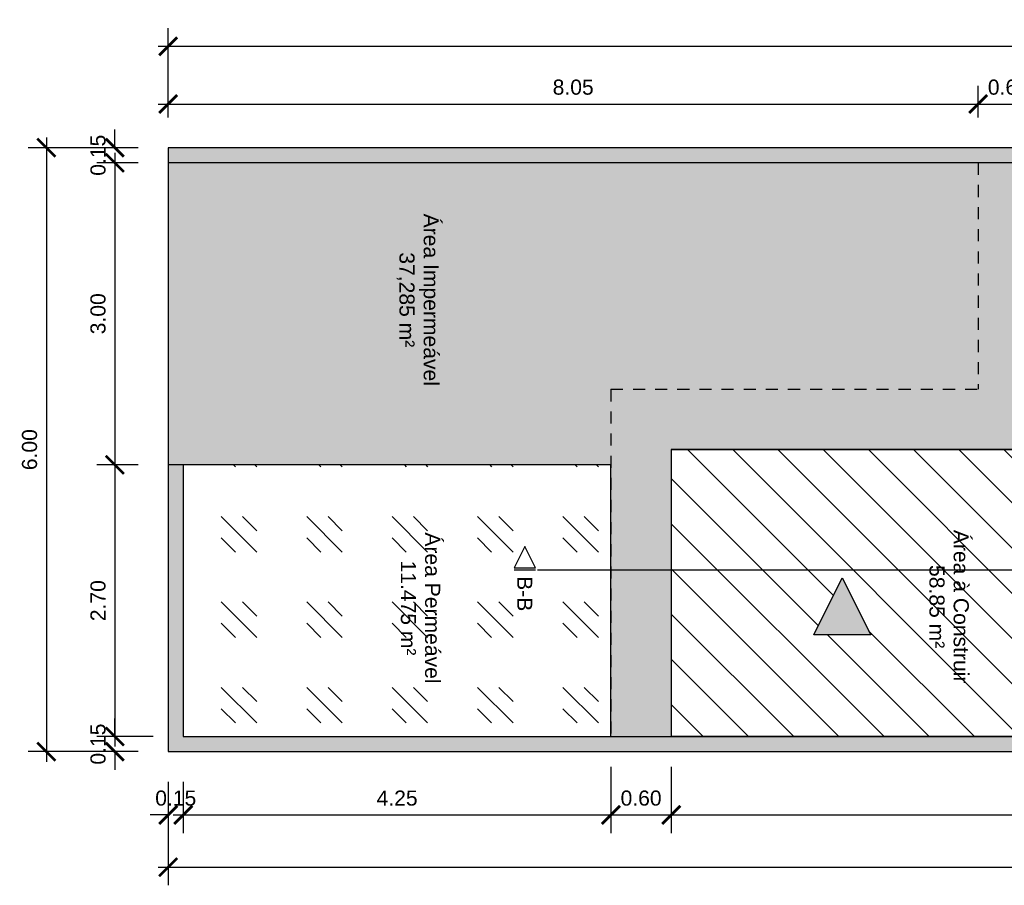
# Model space of a CAD drawing. Header units: metres. Extents: x 3.8 to 54.3, y 0.8 to 38.4.
# Tile 2 of 8: x 3.8 to 13.6, y 18 to 26.6. Entities that reach past the tile are written whole.
import ezdxf
from ezdxf.enums import TextEntityAlignment as Align

# ---------------------------------------------------------------- set-up
doc = ezdxf.new("R2010")
doc.units = ezdxf.units.M
doc.header["$LTSCALE"] = 0.01
doc.linetypes.add('ACAD_ISO02W100', pattern=[15, 12, -3])
for name, color, linetype in [('Calçada Externa', 253, 'Continuous'), ('Corte', 240, 'Continuous'), ('Cotas', 2, 'Continuous'), ('Paredes', 7, 'Continuous'), ('Projeção da Cobertura', 42, 'ACAD_ISO02W100'), ('Tabelas', 250, 'Continuous'), ('Textos', 1, 'Continuous'), ('Área Impermeável', 9, 'Continuous'), ('Área Permeável', 82, 'Continuous'), ('Área à Construir', 1, 'Continuous')]:
    doc.layers.add(name, color=color, linetype=linetype)
doc.styles.get("Standard").update_dxf_attribs({"font": 'arial.ttf'})
doc.dimstyles.new('Cotas Externas', dxfattribs={"dimtxt": 0.15, "dimasz": 0.18, "dimexe": 0.18, "dimexo": 0.3, "dimgap": 0.09, "dimtad": 1, "dimzin": 0, "dimdsep": 46, "dimtxsty": 'Standard', "dimblk": 'ARCHTICK', "dimcen": 0.09, "dimdle": 0.1, "dimclrd": 256, "dimclre": 256, "dimclrt": 256, "dimadec": 0, "dimazin": 0, "dimtfac": 1, "dimtofl": 0, "dimtmove": 0, "dimatfit": 3, "dimfxl": 1, "dimtolj": 1, "dimtzin": 0, "dimlwd": -1, "dimlwe": -1, "dimarcsym": 0})

# ---------------------------------------------------------------- blocks, each defined once
blk = doc.blocks.new('Identificador Área e Ambiente')
for tag, p in [('ID_AMBIENTE', (-0.035, 0.0551)), ('ID_AREA', (-0.035, -0.1858))]:
    blk.add_attdef(tag, text='', height=0.15).set_placement(p, align=Align.CENTER)
blk = doc.blocks.new('_ArchTick')
at = {"color": 0, "linetype": 'ByBlock', "const_width": 0.15}
blk.add_lwpolyline([(-0.5, -0.5), (0.5, 0.5)], dxfattribs=at)
blk = doc.blocks.new('*D818')
at = {"layer": 'Cotas', "transparency": 16777216}
for p, q in [((4.7605, 25.3593), (4.7605, 25.5393)), ((4.9909, 25.3593), (4.5805, 25.3593)), ((4.9909, 25.2093), (4.5805, 25.2093)), ((4.7605, 25.2093), (4.7605, 25.0293))]:
    blk.add_line(p, q, dxfattribs=at)
at = {"layer": 'Defpoints', "color": 0, "transparency": 16777216}
for p in [(5.2909, 25.3593), (4.7605, 25.2093), (5.2909, 25.2093)]:
    blk.add_point(p, dxfattribs=at)
at = {"layer": 'Cotas', "transparency": 16777216, "xscale": 0.18, "yscale": 0.18, "zscale": 0.18}
for p, rotation in [((4.7605, 25.3593), 270), ((4.7605, 25.2093), 90)]:
    blk.add_blockref('_ArchTick', p, dxfattribs=dict(at, rotation=rotation))
at = {"layer": 'Cotas', "transparency": 16777216, "insert": (4.594, 25.2843), "char_height": 0.15, "attachment_point": 5, "rotation": 90}
blk.add_mtext('\\A1;0.15', dxfattribs=at)
blk = doc.blocks.new('*D819')
at = {"layer": 'Cotas', "transparency": 16777216}
for p, q in [((4.7605, 25.3093), (4.7605, 22.1093)), ((4.9909, 25.2093), (4.5805, 25.2093)), ((4.9909, 22.2093), (4.5805, 22.2093))]:
    blk.add_line(p, q, dxfattribs=at)
at = {"layer": 'Defpoints', "color": 0, "transparency": 16777216}
for p in [(5.2909, 25.2093), (4.7605, 22.2093), (5.2909, 22.2093)]:
    blk.add_point(p, dxfattribs=at)
at = {"layer": 'Cotas', "transparency": 16777216, "xscale": 0.18, "yscale": 0.18, "zscale": 0.18}
for p, rotation in [((4.7605, 25.2093), 90), ((4.7605, 22.2093), 270)]:
    blk.add_blockref('_ArchTick', p, dxfattribs=dict(at, rotation=rotation))
at = {"layer": 'Cotas', "transparency": 16777216, "insert": (4.5939, 23.7093), "char_height": 0.15, "attachment_point": 5, "rotation": 90}
blk.add_mtext('\\A1;3.00', dxfattribs=at)
blk = doc.blocks.new('*D820')
at = {"layer": 'Cotas', "transparency": 16777216}
for p, q in [((4.7605, 22.3093), (4.7605, 19.4093)), ((4.9909, 22.2093), (4.5805, 22.2093)), ((5.1409, 19.5093), (4.5805, 19.5093))]:
    blk.add_line(p, q, dxfattribs=at)
at = {"layer": 'Defpoints', "color": 0, "transparency": 16777216}
for p in [(5.2909, 22.2093), (4.7605, 19.5093), (5.4409, 19.5093)]:
    blk.add_point(p, dxfattribs=at)
at = {"layer": 'Cotas', "transparency": 16777216, "xscale": 0.18, "yscale": 0.18, "zscale": 0.18}
for p, rotation in [((4.7605, 22.2093), 90), ((4.7605, 19.5093), 270)]:
    blk.add_blockref('_ArchTick', p, dxfattribs=dict(at, rotation=rotation))
at = {"layer": 'Cotas', "transparency": 16777216, "insert": (4.594, 20.8593), "char_height": 0.15, "attachment_point": 5, "rotation": 90}
blk.add_mtext('\\A1;2.70', dxfattribs=at)
blk = doc.blocks.new('*D821')
at = {"layer": 'Cotas', "transparency": 16777216}
for p, q in [((4.7605, 19.5093), (4.7605, 19.6893)), ((5.1409, 19.5093), (4.5805, 19.5093)), ((4.9909, 19.3593), (4.5805, 19.3593)), ((4.7605, 19.3593), (4.7605, 19.1793))]:
    blk.add_line(p, q, dxfattribs=at)
at = {"layer": 'Defpoints', "color": 0, "transparency": 16777216}
for p in [(5.4409, 19.5093), (4.7605, 19.3593), (5.2909, 19.3593)]:
    blk.add_point(p, dxfattribs=at)
at = {"layer": 'Cotas', "transparency": 16777216, "xscale": 0.18, "yscale": 0.18, "zscale": 0.18}
for p, rotation in [((4.7605, 19.5093), 270), ((4.7605, 19.3593), 90)]:
    blk.add_blockref('_ArchTick', p, dxfattribs=dict(at, rotation=rotation))
at = {"layer": 'Cotas', "transparency": 16777216, "insert": (4.594, 19.4343), "char_height": 0.15, "attachment_point": 5, "rotation": 90}
blk.add_mtext('\\A1;0.15', dxfattribs=at)
blk = doc.blocks.new('*D822')
at = {"layer": 'Cotas', "transparency": 16777216}
for p, q in [((4.0799, 25.4593), (4.0799, 19.2593)), ((4.9909, 25.3593), (3.8999, 25.3593)), ((4.9909, 19.3593), (3.8999, 19.3593))]:
    blk.add_line(p, q, dxfattribs=at)
at = {"layer": 'Defpoints', "color": 0, "transparency": 16777216}
for p in [(5.2909, 25.3593), (4.0799, 19.3593), (5.2909, 19.3593)]:
    blk.add_point(p, dxfattribs=at)
at = {"layer": 'Cotas', "transparency": 16777216, "xscale": 0.18, "yscale": 0.18, "zscale": 0.18}
for p, rotation in [((4.0799, 25.3593), 90), ((4.0799, 19.3593), 270)]:
    blk.add_blockref('_ArchTick', p, dxfattribs=dict(at, rotation=rotation))
at = {"layer": 'Cotas', "transparency": 16777216, "insert": (3.9133, 22.3593), "char_height": 0.15, "attachment_point": 5, "rotation": 90}
blk.add_mtext('\\A1;6.00', dxfattribs=at)
blk = doc.blocks.new('*D823')
at = {"layer": 'Cotas', "transparency": 16777216}
for p, q in [((5.2909, 19.0593), (5.2909, 18.5503)), ((5.4409, 19.0593), (5.4409, 18.5503)), ((5.2909, 18.7303), (5.1109, 18.7303)), ((5.4409, 18.7303), (5.6209, 18.7303))]:
    blk.add_line(p, q, dxfattribs=at)
at = {"layer": 'Defpoints', "color": 0, "transparency": 16777216}
for p in [(5.2909, 19.3593), (5.4409, 19.3593), (5.4409, 18.7303)]:
    blk.add_point(p, dxfattribs=at)
at = {"layer": 'Cotas', "transparency": 16777216, "xscale": 0.18, "yscale": 0.18, "zscale": 0.18}
blk.add_blockref('_ArchTick', (5.2909, 18.7303), dxfattribs=at)
at = {"layer": 'Cotas', "transparency": 16777216, "xscale": 0.18, "yscale": 0.18, "zscale": 0.18, "rotation": 180}
blk.add_blockref('_ArchTick', (5.4409, 18.7303), dxfattribs=at)
at = {"layer": 'Cotas', "transparency": 16777216, "insert": (5.3659, 18.8969), "char_height": 0.15, "attachment_point": 5}
blk.add_mtext('\\A1;0.15', dxfattribs=at)
blk = doc.blocks.new('*D824')
at = {"layer": 'Cotas', "transparency": 16777216}
for p, q in [((9.6909, 19.2093), (9.6909, 18.5503)), ((5.4409, 19.0593), (5.4409, 18.5503)), ((5.3409, 18.7303), (9.7909, 18.7303))]:
    blk.add_line(p, q, dxfattribs=at)
at = {"layer": 'Defpoints', "color": 0, "transparency": 16777216}
for p in [(9.6909, 19.5093), (5.4409, 19.3593), (9.6909, 18.7303)]:
    blk.add_point(p, dxfattribs=at)
at = {"layer": 'Cotas', "transparency": 16777216, "xscale": 0.18, "yscale": 0.18, "zscale": 0.18, "rotation": 180}
blk.add_blockref('_ArchTick', (5.4409, 18.7303), dxfattribs=at)
at = {"layer": 'Cotas', "transparency": 16777216, "xscale": 0.18, "yscale": 0.18, "zscale": 0.18}
blk.add_blockref('_ArchTick', (9.6909, 18.7303), dxfattribs=at)
at = {"layer": 'Cotas', "transparency": 16777216, "insert": (7.5659, 18.8969), "char_height": 0.15, "attachment_point": 5}
blk.add_mtext('\\A1;4.25', dxfattribs=at)
blk = doc.blocks.new('*D825')
at = {"layer": 'Cotas', "transparency": 16777216}
for p, q in [((9.6909, 19.2093), (9.6909, 18.5503)), ((10.2909, 19.2093), (10.2909, 18.5503)), ((9.5909, 18.7303), (10.3909, 18.7303))]:
    blk.add_line(p, q, dxfattribs=at)
at = {"layer": 'Defpoints', "color": 0, "transparency": 16777216}
for p in [(9.6909, 19.5093), (10.2909, 19.5093), (10.2909, 18.7303)]:
    blk.add_point(p, dxfattribs=at)
at = {"layer": 'Cotas', "transparency": 16777216, "xscale": 0.18, "yscale": 0.18, "zscale": 0.18, "rotation": 180}
blk.add_blockref('_ArchTick', (9.6909, 18.7303), dxfattribs=at)
at = {"layer": 'Cotas', "transparency": 16777216, "xscale": 0.18, "yscale": 0.18, "zscale": 0.18}
blk.add_blockref('_ArchTick', (10.2909, 18.7303), dxfattribs=at)
at = {"layer": 'Cotas', "transparency": 16777216, "insert": (9.9909, 18.8969), "char_height": 0.15, "attachment_point": 5}
blk.add_mtext('\\A1;0.60', dxfattribs=at)
blk = doc.blocks.new('*D826')
at = {"layer": 'Cotas', "transparency": 16777216}
for p, q in [((10.2909, 19.2093), (10.2909, 18.5503)), ((25.2909, 19.2093), (25.2909, 18.5503)), ((10.1909, 18.7303), (25.3909, 18.7303))]:
    blk.add_line(p, q, dxfattribs=at)
at = {"layer": 'Defpoints', "color": 0, "transparency": 16777216}
for p in [(10.2909, 19.5093), (25.2909, 19.5093), (25.2909, 18.7303)]:
    blk.add_point(p, dxfattribs=at)
at = {"layer": 'Cotas', "transparency": 16777216, "xscale": 0.18, "yscale": 0.18, "zscale": 0.18, "rotation": 180}
blk.add_blockref('_ArchTick', (10.2909, 18.7303), dxfattribs=at)
at = {"layer": 'Cotas', "transparency": 16777216, "xscale": 0.18, "yscale": 0.18, "zscale": 0.18}
blk.add_blockref('_ArchTick', (25.2909, 18.7303), dxfattribs=at)
at = {"layer": 'Cotas', "transparency": 16777216, "insert": (17.7909, 18.8969), "char_height": 0.15, "attachment_point": 5}
blk.add_mtext('\\A1;15.00', dxfattribs=at)
blk = doc.blocks.new('*D830')
at = {"layer": 'Cotas', "transparency": 16777216}
for p, q in [((5.2909, 19.0593), (5.2909, 18.0314)), ((35.2909, 19.0593), (35.2909, 18.0314)), ((5.1909, 18.2114), (35.3909, 18.2114))]:
    blk.add_line(p, q, dxfattribs=at)
at = {"layer": 'Defpoints', "color": 0, "transparency": 16777216}
for p in [(5.2909, 19.3593), (35.2909, 19.3593), (35.2909, 18.2114)]:
    blk.add_point(p, dxfattribs=at)
at = {"layer": 'Cotas', "transparency": 16777216, "xscale": 0.18, "yscale": 0.18, "zscale": 0.18, "rotation": 180}
blk.add_blockref('_ArchTick', (5.2909, 18.2114), dxfattribs=at)
at = {"layer": 'Cotas', "transparency": 16777216, "xscale": 0.18, "yscale": 0.18, "zscale": 0.18}
blk.add_blockref('_ArchTick', (35.2909, 18.2114), dxfattribs=at)
at = {"layer": 'Cotas', "transparency": 16777216, "insert": (20.2909, 18.378), "char_height": 0.15, "attachment_point": 5}
blk.add_mtext('\\A1;30.00', dxfattribs=at)
blk = doc.blocks.new('*D835')
at = {"layer": 'Cotas', "transparency": 16777216}
for p, q in [((5.2909, 25.6593), (5.2909, 25.9733)), ((13.3409, 25.6593), (13.3409, 25.9733)), ((5.1909, 25.7933), (13.4409, 25.7933))]:
    blk.add_line(p, q, dxfattribs=at)
at = {"layer": 'Defpoints', "color": 0, "transparency": 16777216}
for p in [(13.3409, 25.7933), (5.2909, 25.3593), (13.3409, 25.3593)]:
    blk.add_point(p, dxfattribs=at)
at = {"layer": 'Cotas', "transparency": 16777216, "xscale": 0.18, "yscale": 0.18, "zscale": 0.18, "rotation": 180}
blk.add_blockref('_ArchTick', (5.2909, 25.7933), dxfattribs=at)
at = {"layer": 'Cotas', "transparency": 16777216, "xscale": 0.18, "yscale": 0.18, "zscale": 0.18}
blk.add_blockref('_ArchTick', (13.3409, 25.7933), dxfattribs=at)
at = {"layer": 'Cotas', "transparency": 16777216, "insert": (9.3159, 25.9599), "char_height": 0.15, "attachment_point": 5}
blk.add_mtext('\\A1;8.05', dxfattribs=at)
blk = doc.blocks.new('*D836')
at = {"layer": 'Cotas', "transparency": 16777216}
for p, q in [((13.3409, 25.6593), (13.3409, 25.9733)), ((13.9409, 19.6593), (13.9409, 25.9733)), ((13.2409, 25.7933), (14.0409, 25.7933))]:
    blk.add_line(p, q, dxfattribs=at)
at = {"layer": 'Defpoints', "color": 0, "transparency": 16777216}
for p in [(13.9409, 25.7933), (13.3409, 25.3593), (13.9409, 19.3593)]:
    blk.add_point(p, dxfattribs=at)
at = {"layer": 'Cotas', "transparency": 16777216, "xscale": 0.18, "yscale": 0.18, "zscale": 0.18, "rotation": 180}
blk.add_blockref('_ArchTick', (13.3409, 25.7933), dxfattribs=at)
at = {"layer": 'Cotas', "transparency": 16777216, "xscale": 0.18, "yscale": 0.18, "zscale": 0.18}
blk.add_blockref('_ArchTick', (13.9409, 25.7933), dxfattribs=at)
at = {"layer": 'Cotas', "transparency": 16777216, "insert": (13.6409, 25.9599), "char_height": 0.15, "attachment_point": 5}
blk.add_mtext('\\A1;0.60', dxfattribs=at)
blk = doc.blocks.new('*D843')
at = {"layer": 'Cotas', "transparency": 16777216}
for p, q in [((5.2909, 25.6593), (5.2909, 26.5458)), ((35.2909, 25.6593), (35.2909, 26.5458)), ((35.3909, 26.3658), (5.1909, 26.3658))]:
    blk.add_line(p, q, dxfattribs=at)
at = {"layer": 'Defpoints', "color": 0, "transparency": 16777216}
for p in [(5.2909, 26.3658), (5.2909, 25.3593), (35.2909, 25.3593)]:
    blk.add_point(p, dxfattribs=at)
at = {"layer": 'Cotas', "transparency": 16777216, "xscale": 0.18, "yscale": 0.18, "zscale": 0.18, "rotation": 180}
blk.add_blockref('_ArchTick', (5.2909, 26.3658), dxfattribs=at)
at = {"layer": 'Cotas', "transparency": 16777216, "xscale": 0.18, "yscale": 0.18, "zscale": 0.18}
blk.add_blockref('_ArchTick', (35.2909, 26.3658), dxfattribs=at)
at = {"layer": 'Cotas', "transparency": 16777216, "insert": (20.2909, 26.5324), "char_height": 0.15, "attachment_point": 5}
blk.add_mtext('\\A1;30.00', dxfattribs=at)
blk = doc.blocks.new('Direção da Água')
at = {"layer": 'Textos'}
h = blk.add_hatch(color=256, dxfattribs=at)
h.dxf.hatch_style = 1
h.paths.add_polyline_path([(-0.2828, 0), (0, -0.5657), (0.2828, 0)])
for p, q in [((-0.2828, 0), (0.2828, 0)), ((0, -0.5657), (-0.2828, 0)), ((0.2828, 0), (0, -0.5657))]:
    blk.add_line(p, q, dxfattribs=at)
blk = doc.blocks.new('Indicação de Corte')
at = {"layer": 'Corte'}
for p, q in [((0, 0.2336), (-0.1061, 0.0215)), ((0.1061, 0.0215), (0, 0.2336)), ((-0.1061, 0.0215), (0.1061, 0.0215)), ((-0.1061, 0), (0.1061, 0))]:
    blk.add_line(p, q, dxfattribs=at)

msp = doc.modelspace()

# ---------------------------------------------------------------- hatches: boundary and pattern name
at = {"layer": 'Área Impermeável'}
h = msp.add_hatch(dxfattribs=at)
h.set_pattern_fill('AR-SAND', color=256, scale=0.005, angle=-90)
h.set_pattern_definition([(307.5, (-10.30379, 62.42382), (0.2447066, 0.00800016), [0, -0.19304, 0, -0.2159, 0, -0.206375]), (277.5, (-10.3038, 62.42382), (0.3584126, -0.2247616), [0, -0.10414, 0, -0.17399, 0, -0.066675]), (237.5, (-10.30379, 62.58003), (0.0007186, -0.3954962), [0, -0.0635, 0, -0.2286, 0, -0.29845]), (227.5, (-10.3038, 62.58003), (0.1114647, -0.3817782), [0, -0.03175, 0, -0.14986, 0, -0.17145])])
h.paths.add_polyline_path([(25.8909, 19.5093), (25.8909, 23.9093), (17.3409, 23.9093), (17.3409, 25.2093), (16.7409, 25.2093), (16.7409, 23.3093), (25.2909, 23.3093), (25.2909, 19.5093)], flags=17)
h.paths.add_polyline_path([(13.3409, 22.9593), (13.3409, 25.2093), (5.2909, 25.2093), (5.2909, 22.2093), (9.6909, 22.2093), (9.6909, 22.9593)], flags=17)
h.paths.add_polyline_path([(10.2909, 19.5093), (10.2909, 22.3593), (13.9409, 22.3593), (13.9409, 25.2093), (13.3409, 25.2093), (13.3409, 22.9593), (9.6909, 22.9593), (9.6909, 22.2093), (9.6909, 19.5093)], flags=17)
h.paths.add_polyline_path([(35.2909, 19.3593), (35.2909, 25.3593), (5.2909, 25.3593), (5.2909, 25.2093), (35.1409, 25.2093), (35.1409, 19.5093), (5.4409, 19.5093), (5.4409, 22.2093), (5.2909, 22.2093), (5.2909, 19.3593)])
h.paths.add_polyline_path([(15.3409, 19.6513, -1), (15.3409, 21.0174, -1)], flags=17)
h.paths.add_polyline_path([(15.3409, 19.6913, -1), (15.3409, 20.9774, -1)], flags=16)
h.paths.add_polyline_path([(25.5034, 22.6339), (25.5034, 20.8068), (25.8476, 20.8068), (25.8476, 22.6339)], flags=24)
h.paths.add_polyline_path([(25.3206, 22.1138), (25.3206, 21.3268), (25.5503, 21.3268), (25.5503, 22.1138)], flags=24)
h.paths.add_polyline_path([(25.5034, 22.6339), (25.5034, 20.8068), (25.8476, 20.8068), (25.8476, 22.6339)], flags=24)
h.paths.add_polyline_path([(25.3206, 22.1138), (25.3206, 21.3268), (25.5503, 21.3268), (25.5503, 22.1138)], flags=24)
at = {"layer": 'Área Permeável'}
h = msp.add_hatch(dxfattribs=at)
h.set_pattern_fill('GOST_GLASS', color=256, scale=0.1, angle=-90)
h.set_pattern_definition([(315, (-10.3038, 62.4238), (-2e-16, -0.848528), [0.5, -0.7]), (315, (-10.3038, 62.2117), (-2e-16, -0.848528), [0.2, -1]), (315, (-10.09165, 62.4238), (-2e-16, -0.848528), [0.2, -1])])
h.paths.add_polyline_path([(35.1409, 19.5093), (35.1409, 25.2093), (17.3409, 25.2093), (17.3409, 23.9093), (25.8909, 23.9093), (25.8909, 19.5093)])
h.paths.add_polyline_path([(9.6909, 19.5093), (9.6909, 22.2093), (5.4409, 22.2093), (5.4409, 19.5093)])
at = {"layer": 'Área à Construir'}
h = msp.add_hatch(dxfattribs=at)
h.set_pattern_fill('ANSI31', color=256, scale=0.1, angle=-90)
h.set_pattern_definition([(315, (-10.3038, 62.42382), (0.2245064, 0.2245064), [])])
h.paths.add_polyline_path([(16.7409, 19.5093), (16.7409, 21.1593), (13.9409, 21.1593), (13.9409, 19.5093)], flags=17)
h.paths.add_polyline_path([(25.2909, 19.5093), (25.2909, 23.3093), (16.7409, 23.3093), (16.7409, 25.2093), (13.9409, 25.2093), (13.9409, 22.3593), (10.2909, 22.3593), (10.2909, 19.5093), (13.9409, 19.5093), (13.9409, 21.1593), (16.7409, 21.1593), (16.7409, 19.5093)])
h.paths.add_polyline_path([(15.6073, 22.8988), (15.0416, 22.8988), (15.3245, 23.4645)], flags=16)
h.paths.add_polyline_path([(20.9811, 20.5188), (21.2639, 21.0845), (21.5467, 20.5188)], flags=16)
h.paths.add_polyline_path([(12.2732, 20.5188), (11.7075, 20.5188), (11.9903, 21.0845)], flags=16)
h.paths.add_polyline_path([(13.0474, 21.6118), (13.0474, 19.9878), (13.333, 19.9878), (13.333, 21.6118)], flags=24)
h.paths.add_polyline_path([(12.8157, 21.2516), (12.8157, 20.348), (13.0455, 20.348), (13.0455, 21.2516)], flags=24)

# ---------------------------------------------------------------- linework, layer by layer
at = {"layer": 'Calçada Externa'}
for p, q in [((9.6909, 22.2093), (5.2909, 22.2093)), ((9.6909, 19.5093), (9.6909, 22.2093))]:
    msp.add_line(p, q, dxfattribs=at)
at = {"layer": 'Corte'}
msp.add_line((8.9607, 21.1643), (26.3147, 21.1643), dxfattribs=at)
at = {"layer": 'Paredes'}
for p, q in [((35.1409, 25.2093), (5.2909, 25.2093)), ((10.2909, 22.3593), (10.2909, 19.5093)), ((10.2909, 22.3593), (13.9409, 22.3593)), ((5.4409, 22.2093), (5.2909, 22.2093)), ((5.4409, 22.2093), (5.4409, 19.5093)), ((5.4409, 19.5093), (35.1409, 19.5093)), ((25.2909, 19.5093), (10.2909, 19.5093))]:
    msp.add_line(p, q, dxfattribs=at)
msp.add_lwpolyline([(5.2909, 25.3593), (5.2909, 19.3593), (35.2909, 19.3593), (35.2909, 25.3593)], close=True, dxfattribs=at)
at = {"layer": 'Projeção da Cobertura'}
for p, q in [((13.3409, 25.2093), (13.3409, 22.9593)), ((9.6909, 22.9593), (9.6909, 19.5093)), ((9.6909, 22.9593), (13.3409, 22.9593))]:
    msp.add_line(p, q, dxfattribs=at)
at = {"layer": 'Tabelas'}
msp.add_lwpolyline([(25.2909, 19.5093), (25.2909, 23.3093), (16.7409, 23.3093), (16.7409, 25.2093), (13.9409, 25.2093), (13.9409, 22.3593), (10.2909, 22.3593), (10.2909, 19.5093), (13.9409, 19.5093), (13.9409, 21.1593), (16.7409, 21.1593), (16.7409, 19.5093), (25.2909, 19.5093)], close=True, dxfattribs=at)

# ---------------------------------------------------------------- block references
at = {"layer": 'Corte'}
msp.add_blockref('Indicação de Corte', (8.8368, 21.1643), dxfattribs=at)
at = {"layer": 'Textos', "rotation": 270}
for p, values in [((7.7751, 23.8132), {'ID_AREA': '37,285 m²', 'ID_AMBIENTE': 'Área Impermeável'}), ((7.789, 20.7516), {'ID_AREA': '11.475 m²', 'ID_AMBIENTE': 'Área Permeável'}), ((13.0424, 20.7649), {'ID_AREA': '58.85 m²', 'ID_AMBIENTE': 'Área à Construir'})]:
    msp.add_blockref('Identificador Área e Ambiente', p, dxfattribs=at).add_auto_attribs(values)
at = {"layer": 'Textos', "rotation": 180}
msp.add_blockref('Direção da Água', (11.9903, 20.5188), dxfattribs=at)

# ---------------------------------------------------------------- texts
at = {"layer": 'Corte', "insert": (8.9097, 21.145), "char_height": 0.15, "attachment_point": 1, "rotation": 270}
msp.add_mtext_dynamic_manual_height_columns('\\pxqc;B-B', width=0.433734, gutter_width=0.75, heights=[0.1459], dxfattribs=at)

# ---------------------------------------------------------------- dimensions: what is measured, and where the dimension line sits
at = {"layer": 'Cotas'}
for base, p1, p2, picture, middle in [((5.2909, 26.3658), (35.2909, 25.3593), (5.2909, 25.3593), '*D843', (20.2909, 26.5324)), ((13.3409, 25.7933), (5.2909, 25.3593), (13.3409, 25.3593), '*D835', (9.3159, 25.9599)), ((35.2909, 18.2114), (5.2909, 19.3593), (35.2909, 19.3593), '*D830', (20.2909, 18.378))]:
    dim = msp.add_linear_dim(base=base, p1=p1, p2=p2, dimstyle='Cotas Externas', dxfattribs=at)
    dim.commit()
    dim.dimension.update_dxf_attribs({"geometry": picture, "text_midpoint": middle})
for base, p1, p2, picture, middle in [((13.9409, 25.7933), (13.3409, 25.3593), (13.9409, 19.3593), '*D836', (13.6409, 25.7933)), ((10.2909, 18.7303), (9.6909, 19.5093), (10.2909, 19.5093), '*D825', (9.9909, 18.7303))]:
    dim = msp.add_linear_dim(base=base, p1=p1, p2=p2, dimstyle='Cotas Externas', override={"dimtmove": 1}, dxfattribs=at)
    dim.commit()
    dim.dimension.update_dxf_attribs({"geometry": picture, "text_midpoint": middle, "dimtype": 160})
dim = msp.add_linear_dim(base=(4.0799, 19.3593), p1=(5.2909, 25.3593), p2=(5.2909, 19.3593), angle=270, dimstyle='Cotas Externas', dxfattribs=at)
dim.commit()
dim.dimension.update_dxf_attribs({"geometry": '*D822', "text_midpoint": (3.9133, 22.3593)})
dim = msp.add_linear_dim(base=(4.7605, 25.2093), p1=(5.2909, 25.3593), p2=(5.2909, 25.2093), angle=270, dimstyle='Cotas Externas', dxfattribs=at)
dim.commit()
dim.dimension.update_dxf_attribs({"geometry": '*D818', "text_midpoint": (4.7605, 25.2843), "dimtype": 160})
for base, p1, p2, picture, middle in [((4.7605, 22.2093), (5.2909, 25.2093), (5.2909, 22.2093), '*D819', (4.5939, 23.7093)), ((4.7605, 19.5093), (5.2909, 22.2093), (5.4409, 19.5093), '*D820', (4.594, 20.8593))]:
    dim = msp.add_linear_dim(base=base, p1=p1, p2=p2, angle=270, dimstyle='Cotas Externas', override={"dimtmove": 1}, dxfattribs=at)
    dim.commit()
    dim.dimension.update_dxf_attribs({"geometry": picture, "text_midpoint": middle})
dim = msp.add_linear_dim(base=(4.7605, 19.3593), p1=(5.4409, 19.5093), p2=(5.2909, 19.3593), angle=270, dimstyle='Cotas Externas', override={"dimtmove": 1}, dxfattribs=at)
dim.commit()
dim.dimension.update_dxf_attribs({"geometry": '*D821', "text_midpoint": (4.7605, 19.4343), "dimtype": 160})
for base, p1, p2, picture, middle in [((9.6909, 18.7303), (5.4409, 19.3593), (9.6909, 19.5093), '*D824', (7.5659, 18.8969)), ((25.2909, 18.7303), (10.2909, 19.5093), (25.2909, 19.5093), '*D826', (17.7909, 18.8969))]:
    dim = msp.add_linear_dim(base=base, p1=p1, p2=p2, dimstyle='Cotas Externas', override={"dimtmove": 1}, dxfattribs=at)
    dim.commit()
    dim.dimension.update_dxf_attribs({"geometry": picture, "text_midpoint": middle})
dim = msp.add_linear_dim(base=(5.4409, 18.7303), p1=(5.2909, 19.3593), p2=(5.4409, 19.3593), dimstyle='Cotas Externas', dxfattribs=at)
dim.commit()
dim.dimension.update_dxf_attribs({"geometry": '*D823', "text_midpoint": (5.3659, 18.7303), "dimtype": 160})

doc.saveas('drawing.dxf')
